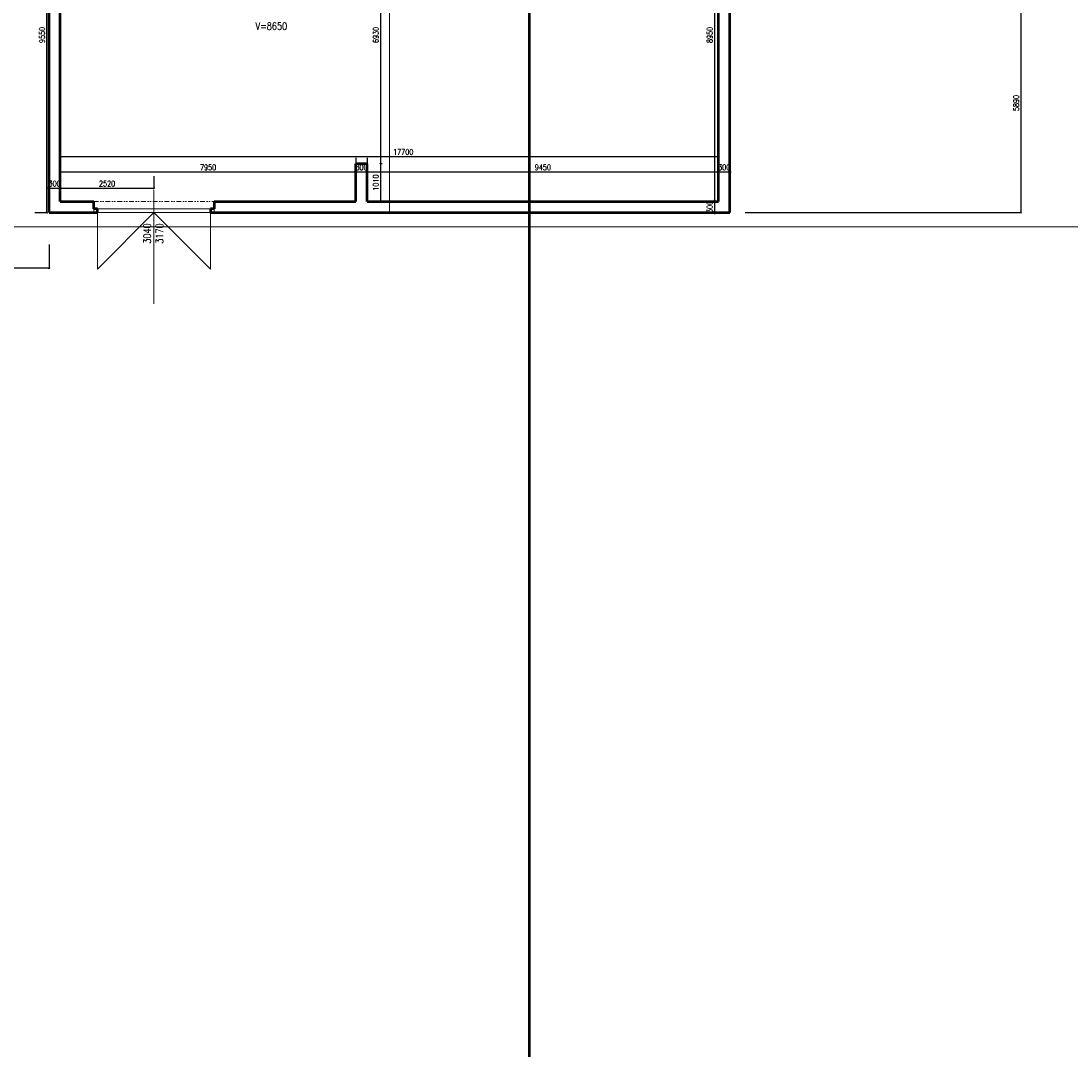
# Model space of a CAD drawing. Header units: millimetres. Extents: x -238874 to 551972, y -298952 to 658415.
# Tile 137 of 256: x 69474 to 97701, y 11297 to 38941. Entities that reach past the tile are written whole.
import ezdxf

# ---------------------------------------------------------------- set-up
doc = ezdxf.new("R2010")
doc.units = ezdxf.units.MM
doc.header["$LTSCALE"] = 20
doc.linetypes.add('DIVIDE2', pattern=[15.875, 6.35, -3.175, 0, -3.175, 0, -3.175])
doc.layers.add('CKNETISK', color=116, linetype='Continuous', lineweight=18, plot=False)
doc.layers.add('CZ', color=255, linetype='Continuous')
doc.layers.add('KOTY', color=8, linetype='Continuous')
doc.layers.add('NOSNÉ', color=8, linetype='Continuous', lineweight=50)
doc.layers.add('PRUCHODY', color=7, linetype='Continuous', lineweight=18)
doc.styles.add('SIMPLEX', font='SIMPLEX.shx', dxfattribs={"width": 0.8, "bigfont": 'CAD13.shx'})
doc.styles.get("Standard").update_dxf_attribs({"font": 'simplex.shx', "width": 0.8})
doc.dimstyles.new('CKA', dxfattribs={"dimtxt": 200, "dimasz": 40, "dimexe": 20, "dimexo": 0.2, "dimgap": 50, "dimtad": 1, "dimdec": 0, "dimrnd": 1, "dimzin": 0, "dimdsep": 46, "dimtxsty": 'Standard', "dimblk1": 'OBLIQUE', "dimblk2": 'OBLIQUE', "dimsah": 1, "dimcen": 0.09, "dimclrd": 253, "dimclre": 253, "dimclrt": 253, "dimadec": 0, "dimazin": 0, "dimtfac": 1, "dimtdec": 0, "dimtix": 1, "dimtmove": 2, "dimatfit": 3, "dimfxl": 1, "dimtolj": 1, "dimtzin": 0, "dimarcsym": 0})

# ---------------------------------------------------------------- blocks, each defined once
blk = doc.blocks.new('_OBLIQUE')
at = {"color": 0, "linetype": 'ByBlock'}
blk.add_line((-0.5, -0.5), (0.5, 0.5), dxfattribs=at)
blk = doc.blocks.new('*D122')
at = {"layer": 'DEFPOINTS', "color": 0, "transparency": 16777216}
for p in [(73048, 34444), (73048, 34390), (70528, 33800)]:
    blk.add_point(p, dxfattribs=at)
at = {"layer": 'KOTY', "lineweight": -2, "transparency": 16777216}
for p, q in [((73048, 34771), (73048, 34464)), ((70528, 34444), (73048, 34444))]:
    blk.add_line(p, q, dxfattribs=at)
at = {"layer": 'KOTY', "lineweight": -2, "transparency": 16777216, "xscale": 40, "yscale": 40, "zscale": 40, "rotation": 180}
blk.add_blockref('_OBLIQUE', (70528, 34444), dxfattribs=at)
at = {"layer": 'KOTY', "lineweight": -2, "transparency": 16777216, "xscale": 40, "yscale": 40, "zscale": 40}
blk.add_blockref('_OBLIQUE', (73048, 34444), dxfattribs=at)
at = {"layer": 'KOTY', "transparency": 16777216, "insert": (71788, 34569), "char_height": 150, "attachment_point": 5, "style": 'SIMPLEX'}
blk.add_mtext('\\A1;2520', dxfattribs=at)
blk = doc.blocks.new('*D123')
at = {"layer": 'DEFPOINTS', "color": 0, "transparency": 16777216}
for p in [(78478, 34880), (78478, 34880), (70528, 33790)]:
    blk.add_point(p, dxfattribs=at)
at = {"layer": 'KOTY', "lineweight": -2, "transparency": 16777216}
for p, q in [((78478, 35261), (78478, 34900)), ((70528, 34880), (78478, 34880))]:
    blk.add_line(p, q, dxfattribs=at)
at = {"layer": 'KOTY', "lineweight": -2, "transparency": 16777216, "xscale": 40, "yscale": 40, "zscale": 40, "rotation": 180}
blk.add_blockref('_OBLIQUE', (70528, 34880), dxfattribs=at)
at = {"layer": 'KOTY', "lineweight": -2, "transparency": 16777216, "xscale": 40, "yscale": 40, "zscale": 40}
blk.add_blockref('_OBLIQUE', (78478, 34880), dxfattribs=at)
at = {"layer": 'KOTY', "transparency": 16777216, "insert": (74503, 35005), "char_height": 150, "attachment_point": 5, "style": 'SIMPLEX'}
blk.add_mtext('\\A1;7950', dxfattribs=at)
blk = doc.blocks.new('*D124')
at = {"layer": 'DEFPOINTS', "color": 0, "transparency": 16777216}
for p in [(88228, 35295), (70528, 34090), (88228, 34090)]:
    blk.add_point(p, dxfattribs=at)
at = {"layer": 'KOTY', "lineweight": -2, "transparency": 16777216}
for p, q in [((70528, 35295), (88228, 35295)), ((88228, 34471), (88228, 35315))]:
    blk.add_line(p, q, dxfattribs=at)
at = {"layer": 'KOTY', "lineweight": -2, "transparency": 16777216, "xscale": 40, "yscale": 40, "zscale": 40, "rotation": 180}
blk.add_blockref('_OBLIQUE', (70528, 35295), dxfattribs=at)
at = {"layer": 'KOTY', "lineweight": -2, "transparency": 16777216, "xscale": 40, "yscale": 40, "zscale": 40}
blk.add_blockref('_OBLIQUE', (88228, 35295), dxfattribs=at)
at = {"layer": 'KOTY', "transparency": 16777216, "insert": (79749, 35420), "char_height": 150, "attachment_point": 5, "style": 'SIMPLEX'}
blk.add_mtext('\\A1;17700', dxfattribs=at)
blk = doc.blocks.new('*D294')
at = {"layer": 'DEFPOINTS', "color": 0, "transparency": 16777216}
for p in [(70228, 43340), (70164, 33790), (70228, 33790)]:
    blk.add_point(p, dxfattribs=at)
at = {"layer": 'KOTY', "lineweight": -2, "transparency": 16777216}
for p, q in [((70164, 43340), (70164, 33790)), ((69847, 33790), (70144, 33790))]:
    blk.add_line(p, q, dxfattribs=at)
at = {"layer": 'KOTY', "lineweight": -2, "transparency": 16777216, "xscale": 40, "yscale": 40, "zscale": 40}
for p, rotation in [((70164, 43340), 90), ((70164, 33790), 270)]:
    blk.add_blockref('_OBLIQUE', p, dxfattribs=dict(at, rotation=rotation))
at = {"layer": 'KOTY', "transparency": 16777216, "insert": (70039, 38565), "char_height": 150, "attachment_point": 5, "rotation": 90, "style": 'SIMPLEX'}
blk.add_mtext('\\A1;9550', dxfattribs=at)
blk = doc.blocks.new('*D305')
at = {"layer": 'DEFPOINTS', "color": 0, "transparency": 16777216}
for p in [(67388, 33307), (70228, 33307), (70228, 32299)]:
    blk.add_point(p, dxfattribs=at)
at = {"layer": 'KOTY', "lineweight": -2, "transparency": 16777216}
for p, q in [((70228, 32927), (70228, 32279)), ((67388, 32299), (70228, 32299))]:
    blk.add_line(p, q, dxfattribs=at)
at = {"layer": 'KOTY', "lineweight": -2, "transparency": 16777216, "xscale": 40, "yscale": 40, "zscale": 40, "rotation": 180}
blk.add_blockref('_OBLIQUE', (67388, 32299), dxfattribs=at)
at = {"layer": 'KOTY', "lineweight": -2, "transparency": 16777216, "xscale": 40, "yscale": 40, "zscale": 40}
blk.add_blockref('_OBLIQUE', (70228, 32299), dxfattribs=at)
at = {"layer": 'KOTY', "transparency": 16777216, "insert": (68808, 32424), "char_height": 150, "attachment_point": 5, "style": 'SIMPLEX'}
blk.add_mtext('\\A1;2840', dxfattribs=at)
blk = doc.blocks.new('*D306')
at = {"layer": 'DEFPOINTS', "color": 0, "transparency": 16777216}
for p in [(70528, 34444), (70228, 33800), (70528, 33800)]:
    blk.add_point(p, dxfattribs=at)
at = {"layer": 'KOTY', "lineweight": -2, "transparency": 16777216}
for p, q in [((70228, 34444), (70188, 34444)), ((70228, 34444), (70528, 34444)), ((70528, 34181), (70528, 34464)), ((70528, 34444), (70568, 34444))]:
    blk.add_line(p, q, dxfattribs=at)
at = {"layer": 'KOTY', "lineweight": -2, "transparency": 16777216, "xscale": 40, "yscale": 40, "zscale": 40}
blk.add_blockref('_OBLIQUE', (70228, 34444), dxfattribs=at)
at = {"layer": 'KOTY', "lineweight": -2, "transparency": 16777216, "xscale": 40, "yscale": 40, "zscale": 40, "rotation": 180}
blk.add_blockref('_OBLIQUE', (70528, 34444), dxfattribs=at)
at = {"layer": 'KOTY', "transparency": 16777216, "insert": (70378, 34569), "char_height": 150, "attachment_point": 5, "style": 'SIMPLEX'}
blk.add_mtext('\\A1;300', dxfattribs=at)
blk = doc.blocks.new('*D322')
at = {"layer": 'DEFPOINTS', "color": 0, "transparency": 16777216}
for p in [(88564, 39680), (88564, 33790), (96352, 33790)]:
    blk.add_point(p, dxfattribs=at)
at = {"layer": 'KOTY', "lineweight": -2, "transparency": 16777216}
for p, q in [((96352, 39680), (96352, 33790)), ((88945, 33790), (96372, 33790))]:
    blk.add_line(p, q, dxfattribs=at)
at = {"layer": 'KOTY', "lineweight": -2, "transparency": 16777216, "xscale": 40, "yscale": 40, "zscale": 40}
for p, rotation in [((96352, 39680), 90), ((96352, 33790), 270)]:
    blk.add_blockref('_OBLIQUE', p, dxfattribs=dict(at, rotation=rotation))
at = {"layer": 'KOTY', "transparency": 16777216, "insert": (96227, 36735), "char_height": 150, "attachment_point": 5, "rotation": 90, "style": 'SIMPLEX'}
blk.add_mtext('\\A1;5890', dxfattribs=at)
blk = doc.blocks.new('*D324')
at = {"layer": 'DEFPOINTS', "color": 0, "transparency": 16777216}
for p in [(78778, 34880), (88228, 34880), (88228, 34090)]:
    blk.add_point(p, dxfattribs=at)
at = {"layer": 'KOTY', "lineweight": -2, "transparency": 16777216}
for p, q in [((78778, 34880), (88228, 34880)), ((88228, 34471), (88228, 34900))]:
    blk.add_line(p, q, dxfattribs=at)
at = {"layer": 'KOTY', "lineweight": -2, "transparency": 16777216, "xscale": 40, "yscale": 40, "zscale": 40, "rotation": 180}
blk.add_blockref('_OBLIQUE', (78778, 34880), dxfattribs=at)
at = {"layer": 'KOTY', "lineweight": -2, "transparency": 16777216, "xscale": 40, "yscale": 40, "zscale": 40}
blk.add_blockref('_OBLIQUE', (88228, 34880), dxfattribs=at)
at = {"layer": 'KOTY', "transparency": 16777216, "insert": (83503, 35005), "char_height": 150, "attachment_point": 5, "style": 'SIMPLEX'}
blk.add_mtext('\\A1;9450', dxfattribs=at)
blk = doc.blocks.new('*D325')
at = {"layer": 'DEFPOINTS', "color": 0, "transparency": 16777216}
for p in [(78952, 42030), (78802, 35100), (79137, 35100)]:
    blk.add_point(p, dxfattribs=at)
at = {"layer": 'KOTY', "lineweight": -2, "transparency": 16777216}
for p, q in [((79137, 42030), (79137, 35100)), ((79183, 35100), (79157, 35100))]:
    blk.add_line(p, q, dxfattribs=at)
at = {"layer": 'KOTY', "lineweight": -2, "transparency": 16777216, "xscale": 40, "yscale": 40, "zscale": 40}
for p, rotation in [((79137, 42030), 90), ((79137, 35100), 270)]:
    blk.add_blockref('_OBLIQUE', p, dxfattribs=dict(at, rotation=rotation))
at = {"layer": 'KOTY', "transparency": 16777216, "insert": (79012, 38565), "char_height": 150, "attachment_point": 5, "rotation": 90, "style": 'SIMPLEX'}
blk.add_mtext('\\A1;6930', dxfattribs=at)
blk = doc.blocks.new('*D326')
at = {"layer": 'DEFPOINTS', "color": 0, "transparency": 16777216}
for p in [(78802, 35100), (78952, 34090), (79137, 34090)]:
    blk.add_point(p, dxfattribs=at)
at = {"layer": 'KOTY', "lineweight": -2, "transparency": 16777216}
for p, q in [((79137, 35100), (79137, 34090)), ((79333, 34090), (79157, 34090))]:
    blk.add_line(p, q, dxfattribs=at)
at = {"layer": 'KOTY', "lineweight": -2, "transparency": 16777216, "xscale": 40, "yscale": 40, "zscale": 40}
for p, rotation in [((79137, 35100), 90), ((79137, 34090), 270)]:
    blk.add_blockref('_OBLIQUE', p, dxfattribs=dict(at, rotation=rotation))
at = {"layer": 'KOTY', "transparency": 16777216, "insert": (79012, 34595), "char_height": 150, "attachment_point": 5, "rotation": 90, "style": 'SIMPLEX'}
blk.add_mtext('\\A1;1010', dxfattribs=at)
blk = doc.blocks.new('*D327')
at = {"layer": 'DEFPOINTS', "color": 0, "transparency": 16777216}
for p in [(78478, 34880), (78778, 34880), (78778, 34880)]:
    blk.add_point(p, dxfattribs=at)
at = {"layer": 'KOTY', "lineweight": -2, "transparency": 16777216}
for p, q in [((78778, 35261), (78778, 34900)), ((78478, 34880), (78438, 34880)), ((78478, 34880), (78778, 34880)), ((78778, 34880), (78818, 34880))]:
    blk.add_line(p, q, dxfattribs=at)
at = {"layer": 'KOTY', "lineweight": -2, "transparency": 16777216, "xscale": 40, "yscale": 40, "zscale": 40}
blk.add_blockref('_OBLIQUE', (78478, 34880), dxfattribs=at)
at = {"layer": 'KOTY', "lineweight": -2, "transparency": 16777216, "xscale": 40, "yscale": 40, "zscale": 40, "rotation": 180}
blk.add_blockref('_OBLIQUE', (78778, 34880), dxfattribs=at)
at = {"layer": 'KOTY', "transparency": 16777216, "insert": (78628, 35005), "char_height": 150, "attachment_point": 5, "style": 'SIMPLEX'}
blk.add_mtext('\\A1;300', dxfattribs=at)
blk = doc.blocks.new('*D329')
at = {"layer": 'DEFPOINTS', "color": 0, "transparency": 16777216}
for p in [(88228, 43040), (88114, 34090), (88228, 34090)]:
    blk.add_point(p, dxfattribs=at)
at = {"layer": 'KOTY', "lineweight": -2, "transparency": 16777216}
for p, q in [((88114, 43040), (88114, 34090)), ((87847, 34090), (88094, 34090))]:
    blk.add_line(p, q, dxfattribs=at)
at = {"layer": 'KOTY', "lineweight": -2, "transparency": 16777216, "xscale": 40, "yscale": 40, "zscale": 40}
for p, rotation in [((88114, 43040), 90), ((88114, 34090), 270)]:
    blk.add_blockref('_OBLIQUE', p, dxfattribs=dict(at, rotation=rotation))
at = {"layer": 'KOTY', "transparency": 16777216, "insert": (87989, 38565), "char_height": 150, "attachment_point": 5, "rotation": 90, "style": 'SIMPLEX'}
blk.add_mtext('\\A1;8950', dxfattribs=at)
blk = doc.blocks.new('*D330')
at = {"layer": 'DEFPOINTS', "color": 0, "transparency": 16777216}
for p in [(88528, 34880), (88228, 34090), (88528, 34090)]:
    blk.add_point(p, dxfattribs=at)
at = {"layer": 'KOTY', "lineweight": -2, "transparency": 16777216}
for p, q in [((88228, 34880), (88188, 34880)), ((88228, 34880), (88528, 34880)), ((88528, 34471), (88528, 34900)), ((88528, 34880), (88568, 34880))]:
    blk.add_line(p, q, dxfattribs=at)
at = {"layer": 'KOTY', "lineweight": -2, "transparency": 16777216, "xscale": 40, "yscale": 40, "zscale": 40}
blk.add_blockref('_OBLIQUE', (88228, 34880), dxfattribs=at)
at = {"layer": 'KOTY', "lineweight": -2, "transparency": 16777216, "xscale": 40, "yscale": 40, "zscale": 40, "rotation": 180}
blk.add_blockref('_OBLIQUE', (88528, 34880), dxfattribs=at)
at = {"layer": 'KOTY', "transparency": 16777216, "insert": (88378, 35005), "char_height": 150, "attachment_point": 5, "style": 'SIMPLEX'}
blk.add_mtext('\\A1;300', dxfattribs=at)
blk = doc.blocks.new('*D331')
at = {"layer": 'DEFPOINTS', "color": 0, "transparency": 16777216}
for p in [(88228, 34090), (88114, 33790), (88114, 33790)]:
    blk.add_point(p, dxfattribs=at)
at = {"layer": 'KOTY', "lineweight": -2, "transparency": 16777216}
for p, q in [((88114, 34090), (88114, 34130)), ((88114, 34090), (88114, 33790)), ((88114, 33790), (88114, 33750)), ((88495, 33790), (88134, 33790))]:
    blk.add_line(p, q, dxfattribs=at)
at = {"layer": 'KOTY', "lineweight": -2, "transparency": 16777216, "xscale": 40, "yscale": 40, "zscale": 40}
for p, rotation in [((88114, 34090), 270), ((88114, 33790), 90)]:
    blk.add_blockref('_OBLIQUE', p, dxfattribs=dict(at, rotation=rotation))
at = {"layer": 'KOTY', "transparency": 16777216, "insert": (87989, 33940), "char_height": 150, "attachment_point": 5, "rotation": 90, "style": 'SIMPLEX'}
blk.add_mtext('\\A1;300', dxfattribs=at)

msp = doc.modelspace()

# ---------------------------------------------------------------- linework, layer by layer
at = {"layer": 'CKNETISK', "lineweight": 53}
msp.add_line((83147.962, -240764.395), (83147.962, 658415.336), dxfattribs=at)
at = {"layer": 'CKNETISK'}
msp.add_line((30377.962, 33409.208), (183272.67, 33409.208), dxfattribs=at)
at = {"layer": 'NOSNÉ'}
for p, q in [((88527.962, 33790.047), (88527.962, 45040.047)), ((70227.962, 33790.047), (70227.962, 43340.047)), ((70527.962, 34090.047), (70527.962, 43040.047)), ((88227.962, 34090.047), (88227.962, 43040.047)), ((78777.962, 35100.047), (78477.962, 35100.047)), ((78477.962, 34090.047), (78477.962, 35100.047)), ((78777.962, 34090.047), (78777.962, 35100.047)), ((70527.962, 34090.047), (71427.962, 34090.047)), ((71427.962, 33890.047), (71427.962, 34090.047)), ((71527.962, 33890.047), (71427.962, 33890.047)), ((71527.962, 33790.047), (71527.962, 33890.047)), ((74567.962, 33890.047), (74567.962, 33790.047)), ((74667.962, 33890.047), (74567.962, 33890.047)), ((74667.962, 34090.047), (78477.962, 34090.047)), ((74667.962, 34090.047), (74667.962, 33890.047)), ((78777.962, 34090.047), (88227.962, 34090.047)), ((70227.962, 33790.047), (71527.962, 33790.047)), ((74567.962, 33790.047), (78477.962, 33790.047)), ((78477.962, 33790.047), (88527.962, 33790.047))]:
    msp.add_line(p, q, dxfattribs=at)
at = {"layer": 'PRUCHODY'}
for p, q in [((79377.962, 33790.047), (79377.962, 43340.047)), ((73047.962, 34390.047), (73047.962, 31337.686)), ((71427.962, 33890.047), (71427.962, 33790.047)), ((74567.962, 33890.047), (71527.962, 33890.047)), ((74567.962, 33890.047), (74567.962, 33790.047)), ((74667.962, 33890.047), (74667.962, 33790.047)), ((71527.962, 33790.047), (74567.962, 33790.047)), ((73047.962, 33790.047), (71527.962, 32270.047)), ((71527.962, 32270.047), (71527.962, 33790.047)), ((74567.962, 32270.047), (73047.962, 33790.047)), ((74567.962, 33790.047), (74567.962, 32270.047))]:
    msp.add_line(p, q, dxfattribs=at)
at = {"layer": 'PRUCHODY', "linetype": 'DIVIDE2'}
msp.add_line((71427.962, 34090.047), (74667.962, 34090.047), dxfattribs=at)

# ---------------------------------------------------------------- texts
at = {"layer": 'CZ', "color": 7, "insert": (75779.635, 38903.534), "char_height": 200, "width": 1830.1, "attachment_point": 1}
msp.add_mtext('V=8650', dxfattribs=at)
at = {"layer": 'CZ', "color": 7, "insert": (72764.06, 32951.397), "char_height": 200, "width": 1830.1, "attachment_point": 1, "rotation": 90}
msp.add_mtext('3040\\P3170', dxfattribs=at)

# ---------------------------------------------------------------- dimensions: what is measured, and where the dimension line sits
at = {"layer": 'KOTY'}
for base, p1, p2, angle, text, picture, middle in [((70164.492, 33790.047), (70227.962, 43340.047), (70227.962, 33790.047), 270, '9550', '*D294', (70039.492, 38565.047)), ((88113.895, 34090.047), (88227.962, 43040.047), (88227.962, 34090.047), 90, '8950', '*D329', (87988.895, 38565.047)), ((79136.641, 35100.047), (78952.394, 42030.047), (78802.394, 35100.047), 270, '6930', '*D325', (79011.641, 38565.047)), ((96352.412, 33790.047), (88563.962, 39680.047), (88563.962, 33790.047), 270, '5890', '*D322', (96227.412, 36735.047)), ((79136.641, 34090.047), (78802.394, 35100.047), (78952.394, 34090.047), 270, '1010', '*D326', (79011.641, 34595.047)), ((88113.895, 33790.047), (88227.962, 34090.047), (88113.895, 33790.047), 90, '300', '*D331', (87988.895, 33940.047)), ((70227.962, 32298.579), (67387.962, 33307.294), (70227.962, 33307.294), 180, '2840', '*D305', (68807.962, 32423.579))]:
    dim = msp.add_linear_dim(base=base, p1=p1, p2=p2, angle=angle, text=text, dimstyle='CKA', override={"dimtxt": 150, "dimexo": 380.774374, "dimtxsty": 'SIMPLEX', "dimse1": 1, "dimclrd": 256, "dimclre": 256, "dimclrt": 256}, dxfattribs=at)
    dim.commit()
    dim.dimension.update_dxf_attribs({"geometry": picture, "text_midpoint": middle})
dim = msp.add_linear_dim(base=(88227.962, 35295.312), p1=(70527.962, 34090.047), p2=(88227.962, 34090.047), text='17700', dimstyle='CKA', override={"dimtxt": 150, "dimexo": 380.774374, "dimtxsty": 'SIMPLEX', "dimse1": 1, "dimclrd": 256, "dimclre": 256, "dimclrt": 256}, dxfattribs=at)
dim.commit()
dim.dimension.update_dxf_attribs({"geometry": '*D124', "text_midpoint": (79749.435, 35420.312), "dimtype": 160})
for base, p1, p2, text, picture, middle in [((78477.962, 34880.205), (70527.962, 33790.047), (78477.962, 34880.205), '7950', '*D123', (74502.962, 35005.205)), ((78777.962, 34880.205), (78477.962, 34880.205), (78777.962, 34880.205), '300', '*D327', (78627.962, 35005.205)), ((88227.962, 34880.205), (78777.962, 34880.205), (88227.962, 34090.047), '9450', '*D324', (83502.962, 35005.205)), ((88527.962, 34880.205), (88227.962, 34090.047), (88527.962, 34090.047), '300', '*D330', (88377.962, 35005.205)), ((73047.962, 34444.356), (70527.962, 33800.012), (73047.962, 34390.047), '2520', '*D122', (71787.962, 34569.356)), ((70527.962, 34444.356), (70227.962, 33800.012), (70527.962, 33800.012), '300', '*D306', (70377.962, 34569.356))]:
    dim = msp.add_linear_dim(base=base, p1=p1, p2=p2, text=text, dimstyle='CKA', override={"dimtxt": 150, "dimexo": 380.774374, "dimtxsty": 'SIMPLEX', "dimse1": 1, "dimclrd": 256, "dimclre": 256, "dimclrt": 256}, dxfattribs=at)
    dim.commit()
    dim.dimension.update_dxf_attribs({"geometry": picture, "text_midpoint": middle})

doc.saveas('drawing.dxf')
